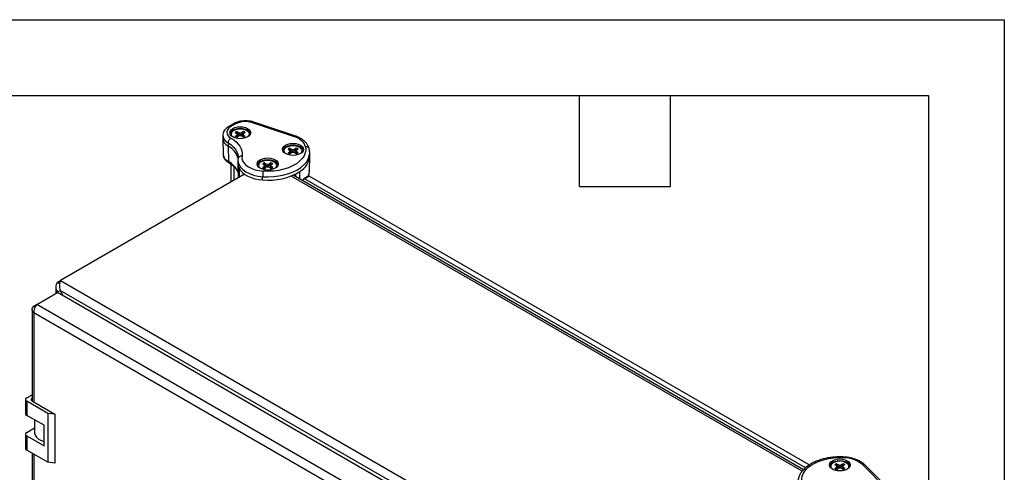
# Model space of a CAD drawing. Header units: millimetres. Extents: x 0 to 1676, y 0 to 1295.
# Tile 7 of 7: x 1182 to 1676, y 1068 to 1295. Entities that reach past the tile are written whole.
import ezdxf

# ---------------------------------------------------------------- set-up
doc = ezdxf.new("R2010")
doc.units = ezdxf.units.MM
doc.header["$LTSCALE"] = 6
doc.layers.add('TEXT', color=140, linetype='Continuous', lineweight=25)

msp = doc.modelspace()

# ---------------------------------------------------------------- linework, layer by layer
at = {"color": 7, "linetype": 'Continuous'}
for p, q in [((0.01, 1295.42), (1676.41, 1295.42)), ((1676.41, 1295.42), (1676.41, 0.02))]:
    msp.add_line(p, q, dxfattribs=at)
for p, q in [((1289.2, 1243.12), (1286.96, 1241.83)), ((1290.2, 1243.02), (1287.96, 1241.73)), ((1319.42, 1236.79), (1298.77, 1243.67)), ((1320.05, 1237.05), (1299.4, 1243.94)), ((1283.88, 1237.2), (1283.88, 1235.56)), ((1290.12, 1238.75), (1290.92, 1238.28)), ((1290.12, 1236.85), (1290.92, 1237.31)), ((1291.92, 1236.84), (1290.51, 1239.02)), ((1291.27, 1237.8), (1290.92, 1238.28)), ((1290.92, 1237.31), (1291.27, 1237.8)), ((1290.99, 1236.5), (1290.92, 1237.31)), ((1290.98, 1239.25), (1291.78, 1238.78)), ((1290.98, 1236.35), (1291.78, 1236.81)), ((1291.41, 1236.6), (1291.27, 1237.8)), ((1291.74, 1237.96), (1291.78, 1238.78)), ((1291.78, 1238.78), (1292.63, 1238.58)), ((1292.63, 1237.01), (1291.78, 1236.81)), ((1292.63, 1238.58), (1293.47, 1238.78)), ((1292.63, 1237.27), (1292.63, 1238.58)), ((1293.47, 1236.81), (1292.63, 1237.01)), ((1294.28, 1239.25), (1293.47, 1238.78)), ((1293.52, 1237.96), (1293.47, 1238.78)), ((1294.28, 1236.35), (1293.47, 1236.81)), ((1293.85, 1236.6), (1293.99, 1237.8)), ((1294.34, 1238.28), (1293.99, 1237.8)), ((1293.99, 1237.8), (1294.34, 1237.31)), ((1294.24, 1236.37), (1294.75, 1236.57)), ((1294.27, 1236.5), (1294.34, 1237.31)), ((1295.14, 1238.75), (1294.34, 1238.28)), ((1295.14, 1236.85), (1294.34, 1237.31)), ((1283.88, 1235.5), (1284.05, 1227.72)), ((1286.55, 1233.48), (1286.55, 1231.85)), ((1286.55, 1231.85), (1286.67, 1224.14)), ((1316.63, 1230.38), (1317.44, 1229.92)), ((1316.63, 1228.48), (1317.44, 1228.94)), ((1318.43, 1228.47), (1317.02, 1230.65)), ((1317.79, 1229.43), (1317.44, 1229.92)), ((1317.44, 1228.94), (1317.79, 1229.43)), ((1317.51, 1228.13), (1317.44, 1228.94)), ((1317.5, 1230.88), (1318.3, 1230.41)), ((1317.5, 1227.98), (1318.3, 1228.44)), ((1317.93, 1228.23), (1317.79, 1229.43)), ((1318.25, 1229.59), (1318.3, 1230.41)), ((1318.3, 1230.41), (1319.15, 1230.21)), ((1319.15, 1228.65), (1318.3, 1228.44)), ((1319.15, 1230.21), (1319.99, 1230.41)), ((1319.15, 1228.9), (1319.15, 1230.21)), ((1319.99, 1228.44), (1319.15, 1228.65)), ((1320.79, 1230.88), (1319.99, 1230.41)), ((1320.04, 1229.59), (1319.99, 1230.41)), ((1320.79, 1227.98), (1319.99, 1228.44)), ((1320.36, 1228.23), (1320.5, 1229.43)), ((1320.85, 1229.92), (1320.5, 1229.43)), ((1320.5, 1229.43), (1320.85, 1228.94)), ((1320.76, 1228), (1321.27, 1228.2)), ((1320.78, 1228.13), (1320.85, 1228.94)), ((1321.66, 1230.38), (1320.85, 1229.92)), ((1321.66, 1228.48), (1320.85, 1228.94)), ((1327.35, 1219.06), (1327.52, 1226.84)), ((1327.52, 1228.63), (1327.51, 1228.95)), ((1327.52, 1226.99), (1327.52, 1228.63)), ((1327.52, 1226.84), (1327.52, 1226.99)), ((1287.98, 1222.82), (1287.98, 1213.83)), ((1289.45, 1221.64), (1289.45, 1214.68)), ((1291.48, 1224.61), (1291.48, 1222.98)), ((1291.48, 1222.88), (1291.63, 1215.94)), ((1291.63, 1226.39), (1291.63, 1226.26)), ((1303.91, 1223.03), (1304.71, 1222.57)), ((1303.91, 1221.13), (1304.71, 1221.59)), ((1305.7, 1221.13), (1304.29, 1223.31)), ((1305.06, 1222.08), (1304.71, 1222.57)), ((1304.71, 1221.59), (1305.06, 1222.08)), ((1304.78, 1220.78), (1304.71, 1221.59)), ((1304.77, 1223.53), (1305.57, 1223.07)), ((1305.2, 1220.88), (1305.06, 1222.08)), ((1305.53, 1222.24), (1305.57, 1223.07)), ((1305.57, 1223.07), (1306.42, 1222.86)), ((1306.42, 1222.86), (1307.26, 1223.07)), ((1306.42, 1221.56), (1306.42, 1222.86)), ((1308.07, 1223.53), (1307.26, 1223.07)), ((1307.31, 1222.24), (1307.26, 1223.07)), ((1307.64, 1220.88), (1307.77, 1222.08)), ((1308.12, 1222.57), (1307.77, 1222.08)), ((1307.77, 1222.08), (1308.12, 1221.59)), ((1308.05, 1220.78), (1308.12, 1221.59)), ((1308.93, 1223.03), (1308.12, 1222.57)), ((1308.93, 1221.13), (1308.12, 1221.59)), ((1294.77, 1217.75), (1202.29, 1164.36)), ((1294.56, 1217.63), (1294.55, 1218.02)), ((1304.77, 1220.63), (1305.57, 1221.1)), ((1306.42, 1221.3), (1305.57, 1221.1)), ((1307.26, 1221.1), (1306.42, 1221.3)), ((1308.07, 1220.63), (1307.26, 1221.1)), ((1308.03, 1220.65), (1308.54, 1220.86)), ((1574.95, 1068.61), (1318.14, 1216.87)), ((1575.54, 1069.32), (1319.2, 1217.3)), ((1319.43, 1217.4), (1319.44, 1217.16)), ((1319.84, 1217.65), (1319.87, 1216.92)), ((1320.43, 1217.98), (1320.43, 1216.59)), ((1322.64, 1215.31), (1322.65, 1219.21)), ((1326.79, 1216.8), (1324.54, 1215.5)), ((1324.94, 1215.46), (1327.18, 1216.76)), ((1578.43, 1071.72), (1327.18, 1216.76)), ((1303.9, 1214.9), (1303.9, 1216.53)), ((1324.38, 1214.31), (1324.38, 1215.14)), ((1576.5, 1070.24), (1324.94, 1215.46)), ((1200.84, 1163.52), (1202.29, 1164.36)), ((1200.84, 1163.52), (1201.9, 1162.91)), ((1202.29, 1164.36), (1486.75, 1000.15)), ((1190.41, 1152.32), (1200.8, 1158.32)), ((1199.93, 1161.07), (1199.93, 1157.82)), ((1480.76, 996.7), (1200.8, 1158.32)), ((1200.84, 1158.61), (1202.18, 1159.39)), ((1201.13, 1158.13), (1200.84, 1158.61)), ((1200.84, 1158.61), (1200.84, 1158.3)), ((1482.5, 997.57), (1202.18, 1159.39)), ((1202.18, 1159.39), (1203.72, 1156.63)), ((1190.41, 1152.32), (1188.95, 1151.48)), ((1470.37, 990.7), (1190.41, 1152.32)), ((1188.05, 1149.8), (1188.05, 1103.8)), ((1188.95, 1151.48), (1189.55, 1151.13)), ((1467.47, 987.34), (1188.95, 1148.12)), ((1188.95, 1148.12), (1188.95, 1103.26)), ((1184.78, 1104.52), (1184.78, 1097.46)), ((1185.38, 1105.36), (1188.05, 1106.9)), ((1195.98, 1097.56), (1185.38, 1103.68)), ((1185.38, 1103.68), (1185.38, 1096.62)), ((1188.22, 1103.68), (1199.52, 1097.16)), ((1194.07, 1091.61), (1185.38, 1096.62)), ((1189.37, 1094.32), (1189.37, 1087.8)), ((1199.52, 1097.16), (1195.98, 1097.56)), ((1195.98, 1097.56), (1195.98, 1073.07)), ((1199.52, 1097.16), (1199.52, 1072.66)), ((1189.37, 1090.22), (1185.38, 1087.92)), ((1194.07, 1081.24), (1194.07, 1091.61)), ((1184.78, 1087.09), (1184.78, 1080.03)), ((1185.38, 1086.25), (1185.38, 1079.19)), ((1185.38, 1086.25), (1194.07, 1081.24)), ((1195.98, 1073.07), (1185.38, 1079.19)), ((1188.05, 1077.65), (1188.05, 979.36)), ((1188.95, 1077.13), (1188.95, 978.82)), ((1199.52, 1072.66), (1195.98, 1073.07)), ((1591.29, 1071.83), (1592.09, 1071.36)), ((1591.29, 1069.92), (1592.09, 1070.39)), ((1593.08, 1069.92), (1591.67, 1072.1)), ((1592.44, 1070.88), (1592.09, 1071.36)), ((1592.09, 1070.39), (1592.44, 1070.88)), ((1592.16, 1069.58), (1592.09, 1070.39)), ((1592.15, 1072.32), (1592.95, 1071.86)), ((1592.15, 1069.43), (1592.95, 1069.89)), ((1592.58, 1069.67), (1592.44, 1070.88)), ((1592.91, 1071.04), (1592.95, 1071.86)), ((1592.95, 1071.86), (1593.8, 1071.66)), ((1593.8, 1070.09), (1592.95, 1069.89)), ((1593.8, 1071.66), (1594.64, 1071.86)), ((1593.8, 1070.35), (1593.8, 1071.66)), ((1594.64, 1069.89), (1593.8, 1070.09)), ((1595.45, 1072.32), (1594.64, 1071.86)), ((1594.69, 1071.04), (1594.64, 1071.86)), ((1595.45, 1069.43), (1594.64, 1069.89)), ((1595.02, 1069.67), (1595.15, 1070.88)), ((1595.5, 1071.36), (1595.15, 1070.88)), ((1595.15, 1070.88), (1595.5, 1070.39)), ((1595.41, 1069.45), (1595.92, 1069.65)), ((1595.43, 1069.58), (1595.5, 1070.39)), ((1596.31, 1071.83), (1595.5, 1071.36)), ((1596.31, 1069.92), (1595.5, 1070.39)), ((1617.03, 1059.94), (1605.11, 1071.86)), ((1618.45, 1059.72), (1606.53, 1071.64))]:
    msp.add_line(p, q)
at = {"flags": 128}
for points in [[(1288.92, 1240.77), (1290, 1241.25), (1291.27, 1241.55), (1292.63, 1241.66), (1293.99, 1241.55), (1295.25, 1241.25), (1296.34, 1240.77), (1297.18, 1240.14), (1297.7, 1239.41), (1297.88, 1238.63), (1297.7, 1237.84), (1297.18, 1237.11), (1296.34, 1236.48), (1295.25, 1236), (1293.99, 1235.7), (1292.63, 1235.6), (1291.27, 1235.7), (1290, 1236), (1288.92, 1236.48), (1288.08, 1237.11), (1287.56, 1237.84), (1287.38, 1238.63), (1287.56, 1239.41), (1288.08, 1240.14), (1288.92, 1240.77)], [(1288.92, 1239.95), (1290, 1240.43), (1291.27, 1240.74), (1292.63, 1240.84), (1293.99, 1240.74), (1295.25, 1240.43), (1296.34, 1239.95), (1297.18, 1239.33), (1297.7, 1238.59), (1297.83, 1238.22)], [(1296.97, 1236.92), (1297.12, 1237.23), (1297.21, 1237.99), (1296.94, 1238.72), (1296.31, 1239.39), (1295.38, 1239.92), (1294.24, 1240.28), (1292.96, 1240.44), (1291.65, 1240.39), (1290.43, 1240.13), (1289.38, 1239.67)], [(1325.38, 1231.57), (1325.13, 1232.37), (1324.73, 1233.15), (1324.17, 1233.89), (1323.47, 1234.59), (1322.63, 1235.24), (1321.66, 1235.82), (1320.59, 1236.34), (1319.42, 1236.79)], [(1286.55, 1233.48), (1287.83, 1232.66), (1288.94, 1231.76), (1289.87, 1230.79), (1290.62, 1229.77), (1291.16, 1228.71), (1291.5, 1227.62), (1291.63, 1226.52), (1291.63, 1226.39)], [(1287.96, 1235.93), (1289.39, 1235.01), (1290.63, 1234.01), (1291.67, 1232.93), (1292.5, 1231.79), (1293.11, 1230.61), (1293.49, 1229.4), (1293.63, 1228.16), (1293.54, 1226.93)], [(1325.38, 1231.57), (1325.51, 1230.04), (1325.28, 1228.51), (1324.67, 1227.02), (1323.72, 1225.59), (1322.43, 1224.25), (1320.83, 1223.02), (1318.95, 1221.94), (1316.83, 1221.01), (1314.51, 1220.27), (1312.03, 1219.72), (1309.44, 1219.37), (1306.79, 1219.23), (1304.14, 1219.31)], [(1315.43, 1232.4), (1316.52, 1232.88), (1317.79, 1233.19), (1319.15, 1233.29), (1320.5, 1233.19), (1321.77, 1232.88), (1322.86, 1232.4), (1323.69, 1231.77), (1324.22, 1231.04), (1324.4, 1230.26), (1324.22, 1229.47), (1323.69, 1228.74), (1322.86, 1228.12), (1321.77, 1227.63), (1320.5, 1227.33), (1319.15, 1227.23), (1317.79, 1227.33), (1316.52, 1227.63), (1315.43, 1228.12), (1314.6, 1228.74), (1314.07, 1229.47), (1313.9, 1230.26), (1314.07, 1231.04), (1314.6, 1231.77), (1315.43, 1232.4)], [(1315.43, 1231.59), (1316.52, 1232.07), (1317.79, 1232.37), (1319.15, 1232.47), (1320.5, 1232.37), (1321.77, 1232.07), (1322.86, 1231.59), (1323.69, 1230.96), (1324.22, 1230.23), (1324.35, 1229.85)], [(1323.49, 1228.55), (1323.64, 1228.86), (1323.73, 1229.62), (1323.45, 1230.36), (1322.83, 1231.02), (1321.9, 1231.55), (1320.75, 1231.92), (1319.47, 1232.08), (1318.17, 1232.02), (1316.94, 1231.76), (1315.89, 1231.31)], [(1293.54, 1226.93), (1293.52, 1225.73), (1293.85, 1224.54), (1294.53, 1223.41), (1295.53, 1222.36), (1296.83, 1221.42), (1298.4, 1220.63), (1300.17, 1220), (1302.1, 1219.56), (1304.14, 1219.31)], [(1303.9, 1216.53), (1306.62, 1216.45), (1309.34, 1216.56), (1312.01, 1216.88), (1314.59, 1217.39), (1317.03, 1218.1), (1319.29, 1218.97), (1321.34, 1220.01), (1323.14, 1221.19), (1324.66, 1222.5), (1325.87, 1223.91), (1326.76, 1225.4), (1327.31, 1226.94), (1327.52, 1228.51), (1327.52, 1228.63)], [(1291.48, 1224.6), (1291.52, 1224.01), (1291.91, 1222.63), (1292.7, 1221.31), (1293.87, 1220.08), (1295.39, 1218.99), (1297.21, 1218.07), (1299.27, 1217.33), (1301.53, 1216.82), (1303.9, 1216.53)], [(1302.71, 1225.05), (1303.79, 1225.54), (1305.06, 1225.84), (1306.42, 1225.94), (1307.78, 1225.84), (1309.04, 1225.54), (1310.13, 1225.05), (1310.96, 1224.43), (1311.49, 1223.7), (1311.67, 1222.91), (1311.49, 1222.13), (1310.96, 1221.4), (1310.13, 1220.77), (1309.04, 1220.29), (1307.78, 1219.98), (1306.42, 1219.88), (1305.06, 1219.98), (1303.79, 1220.29), (1302.71, 1220.77), (1301.87, 1221.4), (1301.35, 1222.13), (1301.17, 1222.91), (1301.35, 1223.7), (1301.87, 1224.43), (1302.71, 1225.05)], [(1302.71, 1224.24), (1303.79, 1224.72), (1305.06, 1225.02), (1306.42, 1225.13), (1307.78, 1225.02), (1309.04, 1224.72), (1310.13, 1224.24), (1310.96, 1223.61), (1311.49, 1222.88), (1311.62, 1222.5)], [(1310.76, 1221.21), (1310.91, 1221.52), (1311, 1222.27), (1310.73, 1223.01), (1310.1, 1223.67), (1309.17, 1224.21), (1308.02, 1224.57), (1306.75, 1224.73), (1305.44, 1224.67), (1304.21, 1224.41), (1303.17, 1223.96)], [(1292.02, 1220.75), (1292.73, 1219.63), (1293.72, 1218.58), (1294.96, 1217.63), (1296.43, 1216.79), (1298.1, 1216.08), (1299.93, 1215.52), (1301.87, 1215.13), (1303.9, 1214.9)], [(1188.05, 1105.24), (1187.97, 1105.18), (1187.78, 1104.97), (1187.66, 1104.75), (1187.62, 1104.52), (1187.66, 1104.29), (1187.78, 1104.07), (1187.97, 1103.86), (1188.22, 1103.68)], [(1189.37, 1087.8), (1189.37, 1087.6), (1189.62, 1086.63), (1190.22, 1085.71), (1191.14, 1084.89), (1192.34, 1084.2), (1193.77, 1083.67), (1194.07, 1083.58)], [(1574.83, 1063.04), (1574.7, 1064.57), (1574.94, 1066.1), (1575.54, 1067.6), (1576.5, 1069.03), (1577.79, 1070.37), (1579.39, 1071.59), (1581.26, 1072.68), (1583.39, 1073.6), (1585.71, 1074.35), (1588.19, 1074.9), (1590.78, 1075.24), (1593.42, 1075.38), (1596.08, 1075.31)], [(1590.09, 1073.85), (1591.17, 1074.33), (1592.44, 1074.63), (1593.8, 1074.74), (1595.16, 1074.63), (1596.42, 1074.33), (1597.51, 1073.85), (1598.34, 1073.22), (1598.87, 1072.49), (1599.05, 1071.71), (1598.87, 1070.92), (1598.34, 1070.19), (1597.51, 1069.56), (1596.42, 1069.08), (1595.16, 1068.78), (1593.8, 1068.67), (1592.44, 1068.78), (1591.17, 1069.08), (1590.09, 1069.56), (1589.25, 1070.19), (1588.73, 1070.92), (1588.55, 1071.71), (1588.73, 1072.49), (1589.25, 1073.22), (1590.09, 1073.85)], [(1590.09, 1073.03), (1591.17, 1073.51), (1592.44, 1073.82), (1593.8, 1073.92), (1595.16, 1073.82), (1596.42, 1073.51), (1597.51, 1073.03), (1598.34, 1072.4), (1598.87, 1071.67), (1599, 1071.3)], [(1598.14, 1070), (1598.29, 1070.31), (1598.38, 1071.06), (1598.11, 1071.8), (1597.48, 1072.47), (1596.55, 1073), (1595.4, 1073.36), (1594.13, 1073.52), (1592.82, 1073.47), (1591.59, 1073.2), (1590.55, 1072.75)]]:
    msp.add_lwpolyline(points, dxfattribs=at)
for centre, radius, start, end in [((1289.06, 1238.83), 3.1, 110.7825, 249.2109), ((1287.38, 1240.97), 0.959, 52.7465, 115.9587), ((1289.61, 1242.2), 1.01, 54.3841, 114.2878), ((1295.26, 1233.11), 11.13, 71.6309, 117.0615), ((1299.3, 1243.3), 0.644, 80.5473, 144.8172), ((1288.44, 1237.65), 4.58, 185.8462, 245.6121), ((1290.12, 1237.41), 2.81, 115.35, 163.3384), ((1290.05, 1237.82), 1.97, 109.8295, 207.0042), ((1291.7, 1236.93), 2.41, 119.6976, 130.9918), ((1291.94, 1239), 2.82, 229.827, 250.1784), ((1292.13, 1236.19), 3.27, 110.5617, 119.7763), ((1293.32, 1236.6), 2.82, 49.827, 70.1784), ((1293.13, 1239.41), 3.27, 290.5617, 299.7763), ((1293.56, 1238.66), 2.41, 299.6976, 310.9918), ((1319.94, 1236.42), 0.644, 80.4918, 144.8262), ((1288.44, 1236.02), 4.58, 185.6948, 245.6253), ((1282.33, 1223.25), 9.58, 16.8366, 63.8511), ((1316.64, 1229.04), 2.81, 115.35, 163.3384), ((1288.54, 1228.25), 4.52, 186.7297, 245.5345), ((1316.56, 1229.45), 1.97, 109.8295, 207.0042), ((1318.22, 1228.56), 2.41, 119.6976, 130.9918), ((1318.45, 1230.63), 2.82, 229.827, 250.1784), ((1318.64, 1227.82), 3.27, 110.5617, 119.7763), ((1319.84, 1228.23), 2.82, 49.827, 70.1784), ((1319.65, 1231.04), 3.27, 290.5617, 299.7763), ((1320.08, 1230.3), 2.41, 299.6976, 310.9918), ((1317.86, 1227.63), 9.69, 299.5895, 355.3347), ((1282.28, 1215.3), 9.87, 19.7909, 63.6034), ((1296.51, 1223.02), 5.02, 180.3985, 206.8339), ((1303.91, 1221.7), 2.81, 115.35, 163.3384), ((1303.84, 1222.1), 1.97, 109.8295, 207.0042), ((1305.49, 1221.21), 2.41, 119.6976, 130.9918), ((1305.92, 1220.47), 3.27, 110.5617, 119.7763), ((1307.11, 1220.88), 2.82, 49.827, 70.1784), ((1306.85, 1244.99), 30.23, 264.3999, 301.4892), ((1305.72, 1223.28), 2.82, 229.827, 250.1784), ((1306.92, 1223.69), 3.27, 290.5617, 299.7763), ((1307.35, 1222.95), 2.41, 299.6976, 310.9918), ((1326.95, 1216.43), 0.399, 54.3824, 114.3071), ((1320.07, 1219.25), 7.29, 340.6865, 358.5793), ((1324.72, 1215.19), 0.347, 50.7967, 189.214), ((1185.7, 1104.52), 0.896, 110.7834, 249.2166), ((1185.81, 1097.56), 1.03, 185.6948, 245.6253), ((1185.7, 1087.09), 0.896, 110.7834, 249.2166), ((1185.81, 1080.13), 1.03, 185.6948, 245.6253), ((1595.76, 1060.9), 14.41, 49.5338, 88.7525), ((1591.29, 1070.49), 2.81, 115.35, 163.3384), ((1591.22, 1070.9), 1.97, 109.8295, 207.0042), ((1592.87, 1070.01), 2.41, 119.6976, 130.9918), ((1593.1, 1072.08), 2.82, 229.827, 250.1784), ((1593.3, 1069.26), 3.27, 110.5617, 119.7763), ((1594.49, 1069.67), 2.82, 49.827, 70.1784), ((1594.3, 1072.49), 3.27, 290.5617, 299.7763), ((1594.73, 1071.74), 2.41, 299.6976, 310.9918), ((1605.64, 1070.63), 1.34, 49.0422, 113.368)]:
    msp.add_arc(centre, radius, start, end)
for points, knots in [([(1286.96, 1241.83), (1286.73, 1241.68), (1286.06, 1241.27), (1285.18, 1240.48), (1284.44, 1239.45), (1283.97, 1238.35), (1283.92, 1237.58), (1283.89, 1237.18)], [0, 0, 0, 0, 0.133278, 0.380187, 0.591265, 0.792788, 1, 1, 1, 1]), ([(1299.4, 1243.94), (1299.12, 1244.02), (1298.33, 1244.27), (1296.94, 1244.52), (1295.24, 1244.62), (1293.54, 1244.52), (1291.9, 1244.22), (1290.42, 1243.76), (1289.58, 1243.32), (1289.2, 1243.12)], [0, 0, 0, 0, 0.084623, 0.24078, 0.396319, 0.551878, 0.708152, 0.865928, 1, 1, 1, 1]), ([(1290.99, 1236.5), (1290.86, 1236.55), (1290.57, 1236.66), (1290.28, 1236.78), (1290.12, 1236.85)], [0, 0, 0, 0, 0.440934, 1, 1, 1, 1]), ([(1291.74, 1237.96), (1291.63, 1238.15), (1291.37, 1238.58), (1291.12, 1239.01), (1290.98, 1239.25)], [0, 0, 0, 0, 0.4409337, 1, 1, 1, 1]), ([(1292.63, 1237.27), (1292.59, 1237.29), (1292.52, 1237.34), (1292.4, 1237.42), (1292.29, 1237.5), (1292.14, 1237.62), (1291.95, 1237.77), (1291.81, 1237.89), (1291.74, 1237.96)], [0, 0, 0, 0, 0.113882, 0.234464, 0.36297, 0.500299, 0.734572, 1, 1, 1, 1]), ([(1293.52, 1237.96), (1293.45, 1237.89), (1293.31, 1237.77), (1293.11, 1237.61), (1292.93, 1237.47), (1292.78, 1237.36), (1292.68, 1237.3), (1292.63, 1237.27)], [0, 0, 0, 0, 0.2654207, 0.4997194, 0.6808134, 0.8467374, 1, 1, 1, 1]), ([(1293.52, 1237.96), (1293.63, 1238.15), (1293.89, 1238.58), (1294.14, 1239.01), (1294.28, 1239.25)], [0, 0, 0, 0, 0.440043, 1, 1, 1, 1]), ([(1294.27, 1236.5), (1294.39, 1236.55), (1294.69, 1236.66), (1294.98, 1236.78), (1295.14, 1236.85)], [0, 0, 0, 0, 0.440043, 1, 1, 1, 1]), ([(1327.34, 1230.35), (1327.27, 1230.63), (1327.08, 1231.37), (1326.52, 1232.5), (1325.62, 1233.7), (1324.45, 1234.79), (1323.02, 1235.77), (1321.53, 1236.52), (1320.48, 1236.9), (1320.05, 1237.05)], [0, 0, 0, 0, 0.094666, 0.244043, 0.396412, 0.554297, 0.717029, 0.882499, 1, 1, 1, 1]), ([(1287.96, 1235.93), (1287.78, 1235.83), (1287.59, 1235.68), (1287.25, 1235.32), (1287.09, 1235.1), (1286.83, 1234.65), (1286.73, 1234.41), (1286.58, 1233.93), (1286.55, 1233.7), (1286.55, 1233.48)], [0, 0, 0, 0, 0.25, 0.25, 0.5, 0.5, 0.75, 0.75, 1, 1, 1, 1]), ([(1327.37, 1230.08), (1327.37, 1230.29), (1327.32, 1230.5), (1327.12, 1230.88), (1326.97, 1231.05), (1326.6, 1231.33), (1326.38, 1231.44), (1325.9, 1231.57), (1325.64, 1231.59), (1325.38, 1231.57)], [0, 0, 0, 0, 0.25, 0.25, 0.5, 0.5, 0.75, 0.75, 1, 1, 1, 1]), ([(1284.06, 1227.76), (1284.06, 1227.72), (1284.01, 1227.31), (1284.22, 1226.53), (1284.69, 1225.5), (1285.46, 1224.56), (1286.28, 1223.89), (1286.85, 1223.55), (1287.04, 1223.44)], [0, 0, 0, 0, 0.021489, 0.2355046, 0.4475643, 0.6655356, 0.8941405, 1, 1, 1, 1]), ([(1293.54, 1226.93), (1293.28, 1226.95), (1293.02, 1226.92), (1292.54, 1226.78), (1292.32, 1226.67), (1291.95, 1226.39), (1291.8, 1226.22), (1291.6, 1225.84), (1291.55, 1225.62), (1291.55, 1225.41)], [0, 0, 0, 0, 0.25, 0.25, 0.5, 0.5, 0.75, 0.75, 1, 1, 1, 1]), ([(1317.51, 1228.13), (1317.38, 1228.18), (1317.09, 1228.3), (1316.8, 1228.41), (1316.63, 1228.48)], [0, 0, 0, 0, 0.440934, 1, 1, 1, 1]), ([(1318.25, 1229.59), (1318.14, 1229.78), (1317.89, 1230.21), (1317.64, 1230.64), (1317.5, 1230.88)], [0, 0, 0, 0, 0.440934, 1, 1, 1, 1]), ([(1319.15, 1228.9), (1319.11, 1228.93), (1319.03, 1228.97), (1318.92, 1229.05), (1318.8, 1229.13), (1318.65, 1229.25), (1318.47, 1229.4), (1318.33, 1229.53), (1318.25, 1229.59)], [0, 0, 0, 0, 0.113882, 0.234464, 0.36297, 0.500299, 0.734572, 1, 1, 1, 1]), ([(1320.04, 1229.59), (1319.96, 1229.53), (1319.82, 1229.4), (1319.63, 1229.24), (1319.45, 1229.1), (1319.3, 1229), (1319.19, 1228.93), (1319.15, 1228.9)], [0, 0, 0, 0, 0.265421, 0.499719, 0.680813, 0.846737, 1, 1, 1, 1]), ([(1320.04, 1229.59), (1320.15, 1229.78), (1320.4, 1230.21), (1320.65, 1230.64), (1320.79, 1230.88)], [0, 0, 0, 0, 0.440043, 1, 1, 1, 1]), ([(1320.78, 1228.13), (1320.91, 1228.18), (1321.2, 1228.3), (1321.49, 1228.41), (1321.66, 1228.48)], [0, 0, 0, 0, 0.440043, 1, 1, 1, 1]), ([(1327.48, 1229.01), (1327.46, 1229.4), (1327.44, 1229.84), (1327.35, 1230.29), (1327.34, 1230.35)], [0, 0, 0, 0, 0.858268, 1, 1, 1, 1]), ([(1286.98, 1223.48), (1286.89, 1223.55), (1286.71, 1223.69), (1286.68, 1223.99), (1286.67, 1224.14)], [0, 0, 0, 0, 0.493583, 1, 1, 1, 1]), ([(1286.91, 1223.51), (1287.18, 1223.35), (1287.98, 1222.88), (1289.11, 1222.02), (1290.21, 1220.94), (1291.01, 1219.82), (1291.46, 1218.95), (1291.56, 1218.47), (1291.58, 1218.36)], [0, 0, 0, 0, 0.108399, 0.315289, 0.522015, 0.729417, 0.939533, 1, 1, 1, 1]), ([(1291.57, 1225.63), (1291.52, 1225.34), (1291.46, 1224.99), (1291.49, 1224.65), (1291.5, 1224.59)], [0, 0, 0, 0, 0.844838, 1, 1, 1, 1]), ([(1291.6, 1226.29), (1291.61, 1226.12), (1291.62, 1225.9), (1291.58, 1225.68), (1291.57, 1225.63)], [0, 0, 0, 0, 0.781009, 1, 1, 1, 1]), ([(1305.53, 1222.24), (1305.41, 1222.43), (1305.16, 1222.86), (1304.91, 1223.29), (1304.77, 1223.53)], [0, 0, 0, 0, 0.440934, 1, 1, 1, 1]), ([(1306.42, 1221.56), (1306.38, 1221.58), (1306.31, 1221.62), (1306.19, 1221.7), (1306.07, 1221.78), (1305.93, 1221.9), (1305.74, 1222.05), (1305.6, 1222.18), (1305.53, 1222.24)], [0, 0, 0, 0, 0.113882, 0.234464, 0.36297, 0.500299, 0.734572, 1, 1, 1, 1]), ([(1307.31, 1222.24), (1307.24, 1222.18), (1307.09, 1222.05), (1306.9, 1221.89), (1306.72, 1221.76), (1306.57, 1221.65), (1306.47, 1221.59), (1306.42, 1221.56)], [0, 0, 0, 0, 0.265421, 0.499719, 0.680813, 0.846737, 1, 1, 1, 1]), ([(1307.31, 1222.24), (1307.42, 1222.43), (1307.67, 1222.86), (1307.93, 1223.29), (1308.07, 1223.53)], [0, 0, 0, 0, 0.440043, 1, 1, 1, 1]), ([(1292.02, 1220.75), (1292.04, 1219.32), (1292.05, 1217.81), (1292.07, 1216.29), (1292.07, 1216.19)], [0, 0, 0, 0, 0.936282, 1, 1, 1, 1]), ([(1304.14, 1219.31), (1304.11, 1219.16), (1304.08, 1218.97), (1304.02, 1218.53), (1303.99, 1218.28), (1303.95, 1217.76), (1303.93, 1217.5), (1303.91, 1216.99), (1303.9, 1216.75), (1303.9, 1216.53)], [0, 0, 0, 0, 0.25, 0.25, 0.5, 0.5, 0.75, 0.75, 1, 1, 1, 1]), ([(1304.78, 1220.78), (1304.65, 1220.84), (1304.36, 1220.95), (1304.07, 1221.06), (1303.91, 1221.13)], [0, 0, 0, 0, 0.440934, 1, 1, 1, 1]), ([(1308.05, 1220.78), (1308.18, 1220.83), (1308.47, 1220.95), (1308.77, 1221.06), (1308.93, 1221.13)], [0, 0, 0, 0, 0.440043, 1, 1, 1, 1]), ([(1326.94, 1216.83), (1327.02, 1217.06), (1327.28, 1217.81), (1327.4, 1218.75), (1327.33, 1219.44), (1327.31, 1219.6)], [0, 0, 0, 0, 0.255633, 0.831, 1, 1, 1, 1]), ([(1200.84, 1163.52), (1200.55, 1163.16), (1200.32, 1162.76), (1200.01, 1161.93), (1199.93, 1161.5), (1199.93, 1160.64), (1200.01, 1160.2), (1200.32, 1159.37), (1200.55, 1158.98), (1200.84, 1158.61)], [0, 0, 0, 0, 0.25, 0.25, 0.5, 0.5, 0.75, 0.75, 1, 1, 1, 1]), ([(1202.29, 1164.36), (1202.18, 1164.1), (1202.07, 1163.77), (1201.88, 1163.01), (1201.82, 1162.59), (1201.76, 1161.69), (1201.77, 1161.22), (1201.89, 1160.28), (1202.01, 1159.82), (1202.18, 1159.39)], [0, 0, 0, 0, 0.25, 0.25, 0.5, 0.5, 0.75, 0.75, 1, 1, 1, 1]), ([(1190.41, 1152.32), (1190.18, 1152.12), (1189.96, 1151.85), (1189.55, 1151.23), (1189.37, 1150.87), (1189.09, 1150.1), (1188.99, 1149.69), (1188.89, 1148.88), (1188.89, 1148.49), (1188.95, 1148.12)], [0, 0, 0, 0, 0.25, 0.25, 0.5, 0.5, 0.75, 0.75, 1, 1, 1, 1]), ([(1188.95, 1148.12), (1188.67, 1148.36), (1188.44, 1148.62), (1188.13, 1149.19), (1188.05, 1149.5), (1188.05, 1150.1), (1188.13, 1150.41), (1188.44, 1150.98), (1188.67, 1151.24), (1188.95, 1151.48)], [0, 0, 0, 0, 0.25, 0.25, 0.5, 0.5, 0.75, 0.75, 1, 1, 1, 1]), ([(1596.21, 1075.67), (1595.76, 1075.69), (1594.45, 1075.77), (1592.27, 1075.75), (1589.71, 1075.54), (1587.2, 1075.15), (1584.79, 1074.57), (1582.51, 1073.81), (1580.38, 1072.88), (1578.45, 1071.79), (1576.75, 1070.54), (1575.3, 1069.15), (1574.15, 1067.64), (1573.31, 1066.05), (1572.82, 1064.4), (1572.65, 1063.15), (1572.72, 1062.47), (1572.73, 1062.34)], [0, 0, 0, 0, 0.038633, 0.111431, 0.184289, 0.257225, 0.330305, 0.403596, 0.477154, 0.551001, 0.625087, 0.699117, 0.772555, 0.844715, 0.915078, 0.983695, 1, 1, 1, 1]), ([(1596.08, 1075.31), (1596.11, 1075.44), (1596.16, 1075.66), (1596.2, 1075.64), (1596.21, 1075.63)], [0, 0, 0, 0, 0.634451, 1, 1, 1, 1]), ([(1606.53, 1071.64), (1606.3, 1071.85), (1605.68, 1072.45), (1604.45, 1073.3), (1602.81, 1074.15), (1600.98, 1074.83), (1599.02, 1075.33), (1597.4, 1075.57), (1596.46, 1075.65), (1596.21, 1075.67)], [0, 0, 0, 0, 0.093581, 0.26144, 0.430955, 0.601301, 0.771253, 0.940662, 1, 1, 1, 1]), ([(1592.16, 1069.58), (1592.03, 1069.63), (1591.74, 1069.74), (1591.45, 1069.86), (1591.29, 1069.92)], [0, 0, 0, 0, 0.440934, 1, 1, 1, 1]), ([(1592.91, 1071.04), (1592.79, 1071.23), (1592.54, 1071.66), (1592.29, 1072.09), (1592.15, 1072.32)], [0, 0, 0, 0, 0.440934, 1, 1, 1, 1]), ([(1593.8, 1070.35), (1593.76, 1070.37), (1593.69, 1070.42), (1593.57, 1070.49), (1593.45, 1070.58), (1593.31, 1070.69), (1593.12, 1070.85), (1592.98, 1070.97), (1592.91, 1071.04)], [0, 0, 0, 0, 0.113882, 0.234464, 0.36297, 0.500299, 0.734572, 1, 1, 1, 1]), ([(1594.69, 1071.04), (1594.62, 1070.97), (1594.47, 1070.85), (1594.28, 1070.68), (1594.1, 1070.55), (1593.95, 1070.44), (1593.85, 1070.38), (1593.8, 1070.35)], [0, 0, 0, 0, 0.265421, 0.499719, 0.680813, 0.846737, 1, 1, 1, 1]), ([(1594.69, 1071.04), (1594.8, 1071.23), (1595.05, 1071.66), (1595.31, 1072.08), (1595.45, 1072.32)], [0, 0, 0, 0, 0.440043, 1, 1, 1, 1]), ([(1595.43, 1069.58), (1595.56, 1069.63), (1595.85, 1069.74), (1596.15, 1069.86), (1596.31, 1069.92)], [0, 0, 0, 0, 0.440043, 1, 1, 1, 1])]:
    msp.add_open_spline(points, degree=3, knots=knots)
at = {"layer": 'TEXT'}
for p, q in [((38.1, 1257.3), (1638.3, 1257.3)), ((1463.04, 1211.58), (1463.04, 1257.3)), ((1508.76, 1211.58), (1508.76, 1257.3)), ((1638.3, 1257.3), (1638.3, 38.1)), ((1463.04, 1211.58), (1508.76, 1211.58))]:
    msp.add_line(p, q, dxfattribs=at)

doc.saveas('drawing.dxf')
